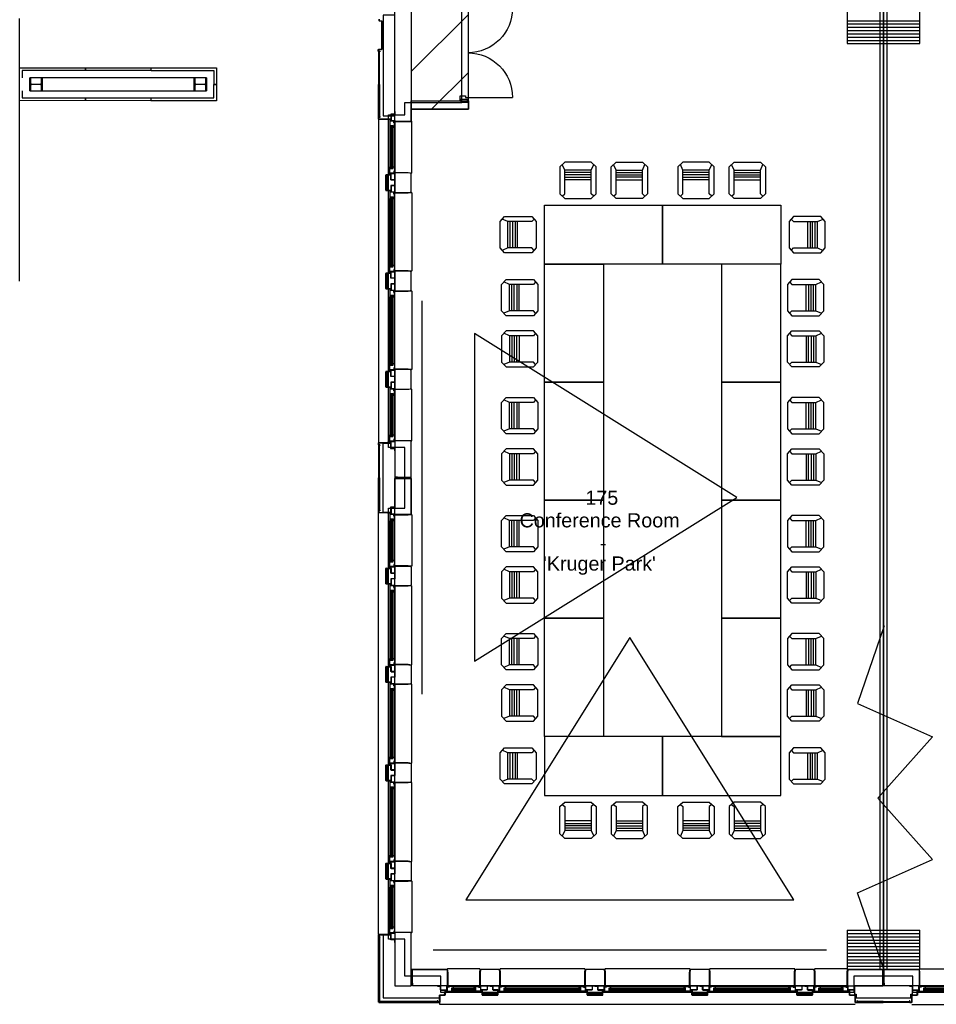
# Model space of a CAD drawing. Header units: millimetres. Extents: x 11314 to 117107, y -3618 to 64487.
# Tile 2 of 36: x 32325 to 46304, y -33 to 14983. Entities that reach past the tile are written whole.
import ezdxf

# ---------------------------------------------------------------- set-up
doc = ezdxf.new("R2010")
doc.units = ezdxf.units.MM
doc.header["$MEASUREMENT"] = 0
doc.layers.get('0').update_dxf_attribs({"linetype": 'CONTINUOUS'})
for name, color, linetype in [('A-AREA-NIC', 8, 'CONTINUOUS'), ('A-GLAZ', 8, 'CONTINUOUS'), ('A-ROOF', 8, 'CONTINUOUS'), ('A-WALL', 7, 'CONTINUOUS'), ('I-DOOR', 9, 'CONTINUOUS'), ('I-FURN-CONF', 9, 'CONTINUOUS'), ('I-WALL', 8, 'CONTINUOUS'), ('PDF_Text', 7, 'CONTINUOUS'), ('triGrossAreaLayer', 7, 'CONTINUOUS'), ('triLabelLayer', 7, 'CONTINUOUS'), ('triMeasuredGrossAreaLayer', 7, 'CONTINUOUS'), ('triSpaceLayer', 7, 'CONTINUOUS')]:
    doc.layers.add(name, color=color, linetype=linetype)
doc.styles.add('A1A-FP02$0$ST020', font='ISO', dxfattribs={"height": 2})
doc.styles.add('FDC_ZONE', font='romans.shx', dxfattribs={"height": 500})
doc.styles.add('PDF Helvetica', font='Helvetica.ttf')

# ---------------------------------------------------------------- blocks, each defined once
blk = doc.blocks.new('CHAIR10')
for p, q in [((-201, 267), (-276, 198)), ((-276, 198), (-276, -218)), ((-201, 147), (-239, 233)), ((201, 267), (-201, 267)), ((276, 198), (201, 267)), ((201, 147), (239, 233)), ((276, -218), (276, 198)), ((-201, -218), (-201, 147)), ((201, 147), (-201, 147)), ((201, 111), (-201, 111)), ((201, 74), (-201, 74)), ((-201, 37), (201, 37)), ((201, 0), (-201, 0)), ((201, -218), (201, 147)), ((-276, -218), (-201, -286)), ((-239, -252), (-201, -218)), ((-201, -286), (201, -286)), ((201, -286), (276, -218)), ((239, -252), (201, -218))]:
    blk.add_line(p, q)
blk = doc.blocks.new('WINDOW-JAMB')
for p, q in [((-107, -58), (-107, -63)), ((-107, -63), (-19, -63)), ((-19, -63), (-19, -58))]:
    blk.add_line(p, q)
at = {"ltscale": 0.05}
blk.add_lwpolyline([(-155, -2), (-115, -2, -0.414214), (-113, -3), (-113, -58, 0.414214), (-112, -60), (-15, -60)], format="xyb", dxfattribs=at)
blk.add_lwpolyline([(-111, -58), (-15, -58), (-15, 0), (-111, 0)], close=True)
at = {"flags": 128}
blk.add_lwpolyline([(-30, -70), (-30, -79), (88, -79), (88, -75), (61, -75), (61, -27), (80, -27), (80, -34), (86, -34), (86, -9), (20, -9), (20, -17), (-8, -17), (-8, -69), (-30, -69)], close=True, dxfattribs=at)
blk.add_lwpolyline([(-15, -14), (-15, -3, -0.414343), (-12, 0), (-11, 0, -0.414214), (-8, -3), (-8, -14, -0.414214), (-11, -17), (-12, -17, -0.414214)], format="xyb", close=True)
at = {"extrusion": (0, 0, -1)}
blk.add_ellipse((5, 0), major_axis=(2.6, 23.3), ratio=0.438242, start_param=3.847731, end_param=4.666449, dxfattribs=at)
blk = doc.blocks.new('GL-1250')
for p, q in [((-510, -259), (510, -259)), ((-510, -284), (510, -284)), ((-509, -310), (-509, -298)), ((509, -310), (509, -298)), ((-507, -325), (507, -325)), ((-507, -329), (507, -329))]:
    blk.add_line(p, q)
blk.add_lwpolyline([(595, -250), (595, -50), (601, 5), (597, 10), (-597, 10), (-601, 5), (-595, -50), (-595, -250), (595, -250)])
for points in [[(525, -316), (525, -293), (-525, -293), (-525, -316)], [(-525, -298), (-525, -310), (525, -310), (525, -298)]]:
    blk.add_lwpolyline(points, close=True)
blk.add_blockref('WINDOW-JAMB', (-595, -250))
at = {"extrusion": (0, 0, -1), "zscale": -1}
blk.add_blockref('WINDOW-JAMB', (-595, -250), dxfattribs=at)
blk = doc.blocks.new('GL-835')
for p, q in [((304, -259), (-304, -259)), ((304, -284), (-304, -284)), ((-303, -310), (-303, -298)), ((303, -310), (303, -298)), ((301, -325), (-301, -325)), ((301, -329), (-301, -329))]:
    blk.add_line(p, q)
blk.add_lwpolyline([(-389, -250), (-389, -50), (-395, 5), (-391, 10), (391, 10), (395, 5), (389, -50), (389, -250), (-389, -250)])
for points in [[(-315, -316), (-315, -293), (315, -293), (315, -316)], [(315, -298), (315, -310), (-315, -310), (-315, -298)]]:
    blk.add_lwpolyline(points, close=True)
blk.add_blockref('WINDOW-JAMB', (-389, -250))
at = {"extrusion": (0, 0, -1), "zscale": -1}
blk.add_blockref('WINDOW-JAMB', (-389, -250), dxfattribs=at)
blk = doc.blocks.new('DD680')
for p, q in [((54, 57), (54, 737)), ((1414, 57), (1414, 737))]:
    blk.add_line(p, q)
for points in [[(-18, 50), (22, 50), (22, -50), (-18, -50)], [(-18, 50), (22, 50), (22, -50), (-18, -50)], [(1487, 50), (1448, 50), (1448, -50), (1487, -50)], [(1487, 50), (1448, 50), (1448, -50), (1487, -50)]]:
    blk.add_lwpolyline(points, close=True)
for points in [[(12, -54), (12, -63), (80, -63), (80, 17), (54, 17), (54, 62), (12, 62), (12, 53), (22, 53), (22, -54), (12, -54)], [(12, -54), (12, -63), (80, -63), (80, 17), (54, 17), (54, 62), (12, 62), (12, 53), (22, 53), (22, -54), (12, -54)], [(1456, -54), (1456, -63), (1390, -63), (1390, 17), (1414, 17), (1414, 62), (1456, 62), (1456, 53), (1448, 53), (1448, -54), (1456, -54)], [(1456, -54), (1456, -63), (1390, -63), (1390, 17), (1414, 17), (1414, 62), (1456, 62), (1456, 53), (1448, 53), (1448, -54), (1456, -54)]]:
    blk.add_lwpolyline(points)
for centre, start, end in [((54, 57), 0, 90), ((1414, 57), 90, 180)]:
    blk.add_arc(centre, 680, start, end)
blk = doc.blocks.new('GL-535')
for p, q in [((-160, -259), (160, -259)), ((-160, -284), (160, -284)), ((-159, -310), (-159, -298)), ((159, -310), (159, -298)), ((-157, -325), (157, -325)), ((-157, -329), (157, -329))]:
    blk.add_line(p, q)
blk.add_lwpolyline([(245, -250), (245, -50), (251, 5), (247, 10), (-247, 10), (-251, 5), (-245, -50), (-245, -250), (245, -250)])
for points in [[(175, -316), (175, -293), (-175, -293), (-175, -316)], [(-175, -298), (-175, -310), (175, -310), (175, -298)]]:
    blk.add_lwpolyline(points, close=True)
blk.add_blockref('WINDOW-JAMB', (-245, -250))
at = {"extrusion": (0, 0, -1), "zscale": -1}
blk.add_blockref('WINDOW-JAMB', (-245, -250), dxfattribs=at)
blk = doc.blocks.new('GL-1350')
for p, q in [((-560, -259), (560, -259)), ((-560, -284), (560, -284)), ((-559, -310), (-559, -298)), ((559, -310), (559, -298)), ((-557, -325), (558, -325)), ((-557, -329), (558, -329))]:
    blk.add_line(p, q)
blk.add_lwpolyline([(645, -250), (645, -50), (651, 5), (647, 10), (-647, 10), (-651, 5), (-645, -50), (-645, -250), (645, -250)])
for points in [[(575, -316), (575, -293), (-575, -293), (-575, -316)], [(-575, -298), (-575, -310), (575, -310), (575, -298)]]:
    blk.add_lwpolyline(points, close=True)
blk.add_blockref('WINDOW-JAMB', (-645, -250))
at = {"extrusion": (0, 0, -1), "zscale": -1}
blk.add_blockref('WINDOW-JAMB', (-645, -250), dxfattribs=at)
blk = doc.blocks.new('HE200A')
blk.add_lwpolyline([(-100, 95), (100, 95), (100, 85), (21.25, 85, 0.41421356), (3.25, 67), (3.25, -67, 0.41421356), (21.25, -85), (100, -85), (100, -95), (-100, -95), (-100, -85), (-21.25, -85, 0.41421356), (-3.25, -67), (-3.25, 67, 0.41421356), (-21.25, 85), (-100, 85)], format="xyb", close=True)
at = {"style": 'A1A-FP02$0$ST020', "flags": 3}
for tag in ['PROFBL', 'HOOGTE']:
    blk.add_attdef(tag, (-100, -95), '', height=2, dxfattribs=at)

msp = doc.modelspace()

# ---------------------------------------------------------------- linework, layer by layer
at = {"layer": 'A-AREA-NIC', "linetype": 'Continuous'}
for p, q in [((38298, 14193), (39168, 15063)), ((38608, 13619), (39168, 14179))]:
    msp.add_line(p, q, dxfattribs=at)
at = {"layer": 'A-AREA-NIC'}
msp.add_lwpolyline([(38298, 15253), (38298, 13619), (39168, 13619), (39168, 15688)], dxfattribs=at)
at = {"layer": 'A-GLAZ'}
for p, q in [((37798, 13460), (37798, 8536)), ((37798, 1036), (37798, 7460)), ((45065, -33), (38731, -33)), ((45931, -33), (52265, -33))]:
    msp.add_line(p, q, dxfattribs=at)
at = {"layer": 'A-ROOF'}
for p, q in [((32325, 10998), (32325, 14999)), ((33323, 14248), (33323, 14208)), ((33328, 14248), (33328, 14208)), ((35285, 14001), (35326, 14001)), ((35285, 13996), (35326, 13996)), ((33323, 13788), (33323, 13748)), ((33328, 13788), (33328, 13748)), ((34323, 13789), (34323, 13748))]:
    msp.add_line(p, q, dxfattribs=at)
for points in [[(32325, 14098), (32325, 14249), (34323, 14248), (34323, 14209)], [(32325, 14098), (32325, 14249)], [(34323, 14209), (32365, 14209), (32365, 14098)], [(34328, 14208), (34328, 14248), (35325, 14248), (35325, 14001)], [(34328, 14208), (35285, 14208), (35285, 14001)], [(35325, 13996), (35325, 13748), (34328, 13748)], [(34328, 13748), (34328, 13789), (35285, 13790), (35285, 13996)], [(34323, 13748), (32325, 13749), (32325, 13898)], [(32365, 13898), (32365, 13789), (34323, 13789)]]:
    msp.add_lwpolyline(points, dxfattribs=at)
msp.add_lwpolyline([(35175, 14098), (32480, 14098), (32480, 13898), (35175, 13898)], close=True, dxfattribs=at)
at = {"layer": 'A-WALL'}
for p, q in [((37908, 12614), (37908, 12382)), ((37908, 12382), (37908, 12614)), ((37910, 12382), (37910, 12614)), ((37982, 12618), (37912, 12618)), ((37912, 12618), (37982, 12618)), ((37912, 12616), (37982, 12616)), ((37982, 12616), (37912, 12616)), ((37985, 12634), (37983, 12634)), ((37983, 12634), (37983, 12619)), ((37983, 12619), (37983, 12634)), ((37983, 12634), (37985, 12634)), ((37985, 12619), (37985, 12634)), ((37985, 12634), (37985, 12619)), ((37982, 12380), (37912, 12380)), ((37912, 12378), (37982, 12378)), ((37983, 12377), (37983, 12362)), ((37983, 12362), (37985, 12362)), ((37985, 12362), (37985, 12377)), ((37908, 11114), (37908, 10882)), ((37908, 10882), (37908, 11114)), ((37910, 10882), (37910, 11114)), ((37982, 11118), (37912, 11118)), ((37912, 11118), (37982, 11118)), ((37912, 11116), (37982, 11116)), ((37982, 11116), (37912, 11116)), ((37985, 11134), (37983, 11134)), ((37983, 11134), (37983, 11119)), ((37983, 11119), (37983, 11134)), ((37983, 11134), (37985, 11134)), ((37985, 11119), (37985, 11134)), ((37985, 11134), (37985, 11119)), ((37982, 10880), (37912, 10880)), ((37912, 10878), (37982, 10878)), ((37983, 10877), (37983, 10862)), ((37983, 10862), (37985, 10862)), ((37985, 10862), (37985, 10877)), ((37908, 9614), (37908, 9382)), ((37908, 9382), (37908, 9614)), ((37910, 9382), (37910, 9614)), ((37982, 9618), (37912, 9618)), ((37912, 9618), (37982, 9618)), ((37912, 9616), (37982, 9616)), ((37982, 9616), (37912, 9616)), ((37985, 9634), (37983, 9634)), ((37983, 9634), (37983, 9619)), ((37983, 9619), (37983, 9634)), ((37983, 9634), (37985, 9634)), ((37985, 9619), (37985, 9634)), ((37985, 9634), (37985, 9619)), ((37982, 9380), (37912, 9380)), ((37912, 9378), (37982, 9378)), ((37983, 9377), (37983, 9362)), ((37983, 9362), (37985, 9362)), ((37985, 9362), (37985, 9377)), ((37908, 6382), (37908, 6614)), ((37908, 6614), (37908, 6382)), ((37910, 6614), (37910, 6382)), ((37912, 6618), (37982, 6618)), ((37982, 6616), (37912, 6616)), ((37983, 6619), (37983, 6634)), ((37983, 6634), (37985, 6634)), ((37985, 6634), (37985, 6619)), ((37912, 6380), (37982, 6380)), ((37982, 6380), (37912, 6380)), ((37982, 6378), (37912, 6378)), ((37912, 6378), (37982, 6378)), ((37983, 6362), (37983, 6377)), ((37983, 6377), (37983, 6362)), ((37985, 6362), (37983, 6362)), ((37983, 6362), (37985, 6362)), ((37985, 6377), (37985, 6362)), ((37985, 6362), (37985, 6377)), ((37908, 4882), (37908, 5114)), ((37908, 5114), (37908, 4882)), ((37910, 5114), (37910, 4882)), ((37912, 5118), (37982, 5118)), ((37982, 5116), (37912, 5116)), ((37983, 5119), (37983, 5134)), ((37983, 5134), (37985, 5134)), ((37985, 5134), (37985, 5119)), ((37912, 4880), (37982, 4880)), ((37982, 4880), (37912, 4880)), ((37982, 4878), (37912, 4878)), ((37912, 4878), (37982, 4878)), ((37983, 4862), (37983, 4877)), ((37983, 4877), (37983, 4862)), ((37985, 4862), (37983, 4862)), ((37983, 4862), (37985, 4862)), ((37985, 4877), (37985, 4862)), ((37985, 4862), (37985, 4877)), ((37908, 3382), (37908, 3614)), ((37908, 3614), (37908, 3382)), ((37910, 3614), (37910, 3382)), ((37912, 3618), (37982, 3618)), ((37982, 3616), (37912, 3616)), ((37983, 3619), (37983, 3634)), ((37983, 3634), (37985, 3634)), ((37985, 3634), (37985, 3619)), ((37912, 3380), (37982, 3380)), ((37982, 3380), (37912, 3380)), ((37982, 3378), (37912, 3378)), ((37912, 3378), (37982, 3378)), ((37983, 3362), (37983, 3377)), ((37983, 3377), (37983, 3362)), ((37985, 3362), (37983, 3362)), ((37983, 3362), (37985, 3362)), ((37985, 3377), (37985, 3362)), ((37985, 3362), (37985, 3377)), ((37908, 1882), (37908, 2114)), ((37908, 2114), (37908, 1882)), ((37910, 2114), (37910, 1882)), ((37912, 2118), (37982, 2118)), ((37982, 2116), (37912, 2116)), ((37983, 2119), (37983, 2134)), ((37983, 2134), (37985, 2134)), ((37985, 2134), (37985, 2119)), ((37912, 1880), (37982, 1880)), ((37982, 1880), (37912, 1880)), ((37982, 1878), (37912, 1878)), ((37912, 1878), (37982, 1878)), ((37983, 1862), (37983, 1877)), ((37983, 1877), (37983, 1862)), ((37985, 1862), (37983, 1862)), ((37983, 1862), (37985, 1862)), ((37985, 1877), (37985, 1862)), ((37985, 1862), (37985, 1877)), ((38248, 1062), (38048, 1062)), ((38048, 1062), (38048, 247)), ((38293, 1058), (38248, 1062)), ((38298, 1052), (38293, 1058)), ((38298, 247), (38298, 1052)), ((37795, 1026), (37795, 1004)), ((37797, 1004), (37797, 1026)), ((37798, 500), (37798, 995)), ((37798, 995), (37813, 995)), ((37972, 1030), (37799, 1030)), ((37799, 1028), (37972, 1028)), ((37816, 1002), (37799, 1002)), ((37799, 1000), (37816, 1000)), ((37813, 995), (37813, 500)), ((37818, 998), (37818, 990)), ((37818, 990), (37820, 990)), ((37820, 990), (37820, 998)), ((37868, 1030), (37868, 67)), ((37935, 1031), (37935, 1030)), ((37935, 1030), (37938, 1030)), ((37983, 1032), (37936, 1032)), ((37938, 1030), (37938, 1031)), ((37938, 1031), (37943, 1031)), ((37943, 1031), (37943, 1030)), ((37943, 1030), (37983, 1030)), ((37983, 1028), (37943, 1028)), ((37943, 1028), (37943, 1026)), ((37943, 1026), (37983, 1026)), ((37972, 1028), (37972, 1030)), ((37985, 1048), (37983, 1048)), ((37983, 1048), (37983, 1032)), ((37983, 1030), (37983, 1028)), ((37983, 1026), (37983, 998)), ((37983, 998), (37985, 998)), ((37985, 998), (37985, 1048)), ((37798, 500), (37813, 500)), ((37798, 2), (37798, 495)), ((37798, 495), (37813, 495)), ((37813, 495), (37813, 15)), ((38318, 247), (38318, 497)), ((38318, 497), (38838, 497)), ((38838, 497), (38843, 493)), ((38843, 493), (38848, 447)), ((38848, 447), (38848, 247)), ((38048, 247), (38298, 247)), ((38298, 289), (38318, 289)), ((38298, 254), (38298, 289)), ((38318, 254), (38298, 254)), ((38318, 289), (38318, 254)), ((38848, 247), (38318, 247)), ((38784, 182), (38784, 184)), ((38784, 184), (38834, 184)), ((38812, 182), (38784, 182)), ((38812, 142), (38812, 182)), ((38816, 182), (38814, 182)), ((38814, 182), (38814, 142)), ((38814, 110), (38814, 172)), ((38814, 172), (38816, 172)), ((38816, 142), (38816, 182)), ((38816, 172), (38816, 110)), ((38834, 182), (38818, 182)), ((38818, 182), (38818, 136)), ((38834, 184), (38834, 182)), ((39377, 184), (39362, 184)), ((39362, 184), (39362, 182)), ((39362, 182), (39362, 184)), ((39362, 184), (39377, 184)), ((39362, 182), (39377, 182)), ((39377, 182), (39362, 182)), ((39378, 181), (39378, 111)), ((39378, 111), (39378, 181)), ((39380, 111), (39380, 181)), ((39380, 181), (39380, 111)), ((39616, 181), (39616, 111)), ((39618, 111), (39618, 181)), ((39634, 184), (39619, 184)), ((39619, 182), (39634, 182)), ((39634, 182), (39634, 184)), ((40977, 184), (40962, 184)), ((40962, 184), (40962, 182)), ((40962, 182), (40962, 184)), ((40962, 184), (40977, 184)), ((40962, 182), (40977, 182)), ((40977, 182), (40962, 182)), ((40978, 181), (40978, 111)), ((40978, 111), (40978, 181)), ((40980, 111), (40980, 181)), ((40980, 181), (40980, 111)), ((41184, 184), (41234, 189)), ((41234, 189), (41184, 189)), ((41184, 189), (41184, 184)), ((41234, 184), (41184, 189)), ((41184, 184), (41234, 184)), ((41216, 181), (41216, 111)), ((41218, 111), (41218, 181)), ((41234, 184), (41219, 184)), ((41219, 182), (41234, 182)), ((41234, 184), (41234, 189)), ((41234, 182), (41234, 184)), ((42562, 184), (42562, 189)), ((42562, 189), (42612, 189)), ((42562, 184), (42612, 189)), ((42612, 184), (42562, 189)), ((42577, 184), (42562, 184)), ((42562, 184), (42562, 182)), ((42562, 182), (42562, 184)), ((42562, 184), (42577, 184)), ((42612, 184), (42562, 184)), ((42562, 182), (42577, 182)), ((42577, 182), (42562, 182)), ((42578, 181), (42578, 111)), ((42578, 111), (42578, 181)), ((42580, 111), (42580, 181)), ((42580, 181), (42580, 111)), ((42612, 189), (42612, 184)), ((42784, 184), (42834, 189)), ((42834, 189), (42784, 189)), ((42784, 189), (42784, 184)), ((42834, 184), (42784, 189)), ((42784, 184), (42834, 184)), ((42816, 181), (42816, 111)), ((42818, 111), (42818, 181)), ((42834, 184), (42819, 184)), ((42819, 182), (42834, 182)), ((42834, 184), (42834, 189)), ((42834, 182), (42834, 184)), ((44212, 184), (44162, 189)), ((44162, 184), (44162, 189)), ((44162, 189), (44212, 189)), ((44162, 184), (44212, 189)), ((44212, 184), (44162, 184)), ((44177, 184), (44162, 184)), ((44162, 184), (44162, 182)), ((44162, 182), (44162, 184)), ((44162, 184), (44177, 184)), ((44162, 182), (44177, 182)), ((44177, 182), (44162, 182)), ((44178, 181), (44178, 111)), ((44178, 111), (44178, 181)), ((44180, 111), (44180, 181)), ((44180, 181), (44180, 111)), ((44212, 189), (44212, 184)), ((44416, 181), (44416, 111)), ((44418, 111), (44418, 181)), ((44434, 184), (44419, 184)), ((44419, 182), (44434, 182)), ((44434, 182), (44434, 184)), ((37800, 1), (37813, 15)), ((37802, -1), (37815, 12)), ((38295, 12), (37815, 12)), ((37868, 67), (38737, 67)), ((38295, -3), (38295, 12)), ((38300, 12), (38300, -3)), ((38695, 12), (38300, 12)), ((38690, 18), (38690, 20)), ((38690, 20), (38698, 20)), ((38698, 18), (38690, 18)), ((38695, -3), (38695, 12)), ((38700, -2), (38700, 16)), ((38702, 16), (38702, -2)), ((38729, -2), (38729, 106)), ((38731, 106), (38731, -2)), ((38732, 109), (38813, 109)), ((38813, 107), (38732, 107)), ((38796, 109), (38814, 141)), ((38814, 142), (38812, 142)), ((38817, 142), (38816, 142)), ((38816, 134), (38816, 137)), ((38816, 137), (38817, 137)), ((38817, 134), (38816, 134)), ((38817, 137), (38817, 142)), ((39614, 109), (39382, 109)), ((39382, 107), (39614, 107)), ((39614, 107), (39382, 107)), ((41214, 109), (40982, 109)), ((40982, 107), (41214, 107)), ((41214, 107), (40982, 107)), ((42814, 109), (42582, 109)), ((42582, 107), (42814, 107)), ((42814, 107), (42582, 107)), ((44414, 109), (44182, 109)), ((44182, 107), (44414, 107)), ((44414, 107), (44182, 107)), ((45080, 85), (45088, 67)), ((45914, 86), (45905, 67)), ((37802, -3), (38295, -3)), ((38300, -3), (38695, -3)), ((38704, -4), (38727, -4)), ((38727, -6), (38704, -6)), ((38731, -33), (38731, -3))]:
    msp.add_line(p, q, dxfattribs=at)
for points in [[(38048, 15233), (38297, 15233, -0.414214), (38298, 15232), (38298, 13443, -0.196315), (38298, 13443), (38293, 13438, -0.173457), (38293, 13438), (38248, 13433, -0.027108), (38248, 13433), (38049, 13433, -0.414213), (38048, 13434), (38048, 15233)], [(37810, 14989), (37810, 14967, 0.414213), (37812, 14965), (37846, 14965, -0.414214), (37850, 14961), (37850, 14536, -0.414214), (37843, 14529), (37797, 14529, 0.414213), (37795, 14527), (37795, 14504, 0.414214), (37797, 14502), (37814, 14502, -0.414214), (37818, 14498), (37818, 14491), (37816, 14491), (37816, 14498, 0.414214), (37814, 14500), (37797, 14500, -0.414214), (37793, 14504), (37793, 14527, -0.414213), (37797, 14531), (37843, 14531, 0.414214), (37848, 14536), (37848, 14961, 0.414214), (37846, 14963), (37812, 14963, -0.414213), (37808, 14967), (37808, 14989, -0.414214)], [(37981, 13465), (37799, 13465, -0.414213), (37795, 13469), (37795, 13491, -0.414214), (37799, 13495), (37816, 13495, 0.414214), (37818, 13497), (37818, 13505), (37820, 13505), (37820, 13497, -0.414214), (37816, 13493), (37799, 13493, 0.414214), (37797, 13491), (37797, 13469, 0.414213), (37799, 13467), (37981, 13467), (37981, 13465)], [(37981, 8531), (37799, 8531, 0.414213), (37795, 8527), (37795, 8504, 0.414214), (37799, 8500), (37816, 8500, -0.414214), (37818, 8498), (37818, 8491), (37820, 8491), (37820, 8498, 0.414214), (37816, 8502), (37799, 8502, -0.414214), (37797, 8504), (37797, 8527, -0.414213), (37799, 8529), (37981, 8529), (37981, 8531)], [(37981, 7465), (37799, 7465, -0.414213), (37795, 7469), (37795, 7491, -0.414214), (37799, 7495), (37816, 7495, 0.414214), (37818, 7497), (37818, 7505), (37820, 7505), (37820, 7497, -0.414214), (37816, 7493), (37799, 7493, 0.414214), (37797, 7491), (37797, 7469, 0.414213), (37799, 7467), (37981, 7467), (37981, 7465)]]:
    msp.add_lwpolyline(points, format="xyb", dxfattribs=at)
for points in [[(38048, 15051), (37868, 15051), (37868, 13515), (38048, 13515)], [(37813, 14000), (37813, 14495), (37798, 14495), (37798, 14000)], [(37813, 13995), (37813, 13500), (37798, 13500), (37798, 13995)], [(38293, 8555), (38248, 8560), (38048, 8560), (38048, 8008), (38298, 8008), (38298, 8550)], [(37813, 8000), (37813, 8495), (37798, 8495), (37798, 8000)], [(37813, 7995), (37813, 7500), (37798, 7500), (37798, 7995)], [(38293, 7441), (38248, 7436), (38048, 7436), (38048, 7988), (38298, 7988), (38298, 7446)], [(38054, 7988), (38089, 7988), (38089, 8008), (38054, 8008)], [(44953, 493), (44948, 447), (44948, 247), (45488, 247), (45488, 497), (44958, 497)], [(46043, 493), (46048, 447), (46048, 247), (45508, 247), (45508, 497), (46038, 497)], [(45488, 254), (45488, 289), (45508, 289), (45508, 254)], [(45495, 12), (45100, 12), (45100, -3), (45495, -3)], [(45500, 12), (45895, 12), (45895, -3), (45500, -3)]]:
    msp.add_lwpolyline(points, close=True, dxfattribs=at)
for points in [[(37935, 13464), (37935, 13465), (37938, 13465), (37938, 13464), (37943, 13464), (37943, 13465), (37983, 13465), (37983, 13467), (37943, 13467), (37943, 13469), (37983, 13469), (37983, 13469), (37985, 13469), (37985, 13447), (37983, 13447), (37983, 13463), (37936, 13463, -0.414214)], [(37935, 8532), (37935, 8531), (37938, 8531), (37938, 8532), (37943, 8532), (37943, 8531), (37983, 8531), (37983, 8529), (37943, 8529), (37943, 8527), (37983, 8527), (37983, 8527), (37985, 8527), (37985, 8549), (37983, 8549), (37983, 8533), (37936, 8533, 0.414214)], [(37935, 7464), (37935, 7465), (37938, 7465), (37938, 7464), (37943, 7464), (37943, 7465), (37983, 7465), (37983, 7467), (37943, 7467), (37943, 7469), (37983, 7469), (37983, 7469), (37985, 7469), (37985, 7447), (37983, 7447), (37983, 7463), (37936, 7463, -0.414214)], [(44979, 134), (44980, 134), (44980, 137), (44979, 137), (44979, 142), (44980, 142), (44980, 182), (44982, 182), (44982, 142), (44984, 142), (44984, 182), (44984, 182), (44984, 184), (44962, 184), (44962, 182), (44978, 182), (44978, 136, 0.414214)], [(45069, -4, -0.414213), (45067, -2), (45067, 106, 0.414214), (45064, 109), (44983, 109, -0.414214), (44982, 110), (44982, 172), (44980, 172), (44980, 110, 0.414214), (44983, 107), (45064, 107, -0.414214), (45065, 106), (45065, -2, 0.414213), (45069, -6), (45091, -6, 0.414214), (45095, -2), (45095, 16, -0.414214), (45097, 18), (45105, 18), (45105, 20), (45097, 20, 0.414214), (45093, 16), (45093, -2, -0.414214), (45091, -4)], [(45927, -4, 0.414213), (45929, -2), (45929, 106, -0.414214), (45932, 109), (46013, 109, 0.414214), (46014, 110), (46014, 172), (46016, 172), (46016, 110, -0.414214), (46013, 107), (45932, 107, 0.414214), (45931, 106), (45931, -2, -0.414213), (45927, -6), (45904, -6, -0.414214), (45900, -2), (45900, 16, 0.414214), (45898, 18), (45891, 18), (45891, 20), (45898, 20, -0.414214), (45902, 16), (45902, -2, 0.414214), (45904, -4)], [(46017, 134), (46016, 134), (46016, 137), (46017, 137), (46017, 142), (46016, 142), (46016, 182), (46014, 182), (46014, 142), (46012, 142), (46012, 182), (46012, 182), (46012, 184), (46034, 184), (46034, 182), (46018, 182), (46018, 136, -0.414214)]]:
    msp.add_lwpolyline(points, format="xyb", close=True, dxfattribs=at)
for points in [[(37928, 12380), (37990, 12380), (37990, 12456), (38048, 12456), (38048, 12540), (37990, 12540), (37990, 12616), (37928, 12616), (37928, 12380), (37928, 12616)], [(38048, 12348), (38238, 12348), (38258, 12349), (38288, 12352), (38298, 12363), (38298, 12633), (38288, 12644), (38248, 12648), (38048, 12648), (38048, 12348)], [(37928, 10880), (37990, 10880), (37990, 10956), (38048, 10956), (38048, 11040), (37990, 11040), (37990, 11116), (37928, 11116), (37928, 10880), (37928, 11116)], [(38048, 10848), (38238, 10848), (38258, 10849), (38288, 10852), (38298, 10863), (38298, 11133), (38288, 11144), (38248, 11148), (38048, 11148), (38048, 10848)], [(37928, 9380), (37990, 9380), (37990, 9456), (38048, 9456), (38048, 9540), (37990, 9540), (37990, 9616), (37928, 9616), (37928, 9380), (37928, 9616)], [(38048, 9348), (38238, 9348), (38258, 9349), (38288, 9352), (38298, 9363), (38298, 9633), (38288, 9644), (38248, 9648), (38048, 9648), (38048, 9348)], [(38048, 8444), (38048, 7551), (37980, 7551), (37980, 7469), (37868, 7469), (37868, 8525), (37980, 8525), (37980, 8444), (38048, 8444)], [(37928, 6616), (37990, 6616), (37990, 6540), (38048, 6540), (38048, 6456), (37990, 6456), (37990, 6380), (37928, 6380), (37928, 6616), (37928, 6380)], [(38048, 6648), (38238, 6648), (38258, 6647), (38288, 6644), (38298, 6633), (38298, 6363), (38288, 6352), (38248, 6348), (38048, 6348), (38048, 6648)], [(37928, 5116), (37990, 5116), (37990, 5040), (38048, 5040), (38048, 4956), (37990, 4956), (37990, 4880), (37928, 4880), (37928, 5116), (37928, 4880)], [(38048, 5148), (38238, 5148), (38258, 5147), (38288, 5144), (38298, 5133), (38298, 4863), (38288, 4852), (38248, 4848), (38048, 4848), (38048, 5148)], [(37928, 3616), (37990, 3616), (37990, 3540), (38048, 3540), (38048, 3456), (37990, 3456), (37990, 3380), (37928, 3380), (37928, 3616), (37928, 3380)], [(38048, 3648), (38238, 3648), (38258, 3647), (38288, 3644), (38298, 3633), (38298, 3363), (38288, 3352), (38248, 3348), (38048, 3348), (38048, 3648)], [(37928, 2116), (37990, 2116), (37990, 2040), (38048, 2040), (38048, 1956), (37990, 1956), (37990, 1880), (37928, 1880), (37928, 2116), (37928, 1880)], [(38048, 2148), (38238, 2148), (38258, 2147), (38288, 2144), (38298, 2133), (38298, 1863), (38288, 1852), (38248, 1848), (38048, 1848), (38048, 2148)], [(39648, 247), (39648, 437), (39647, 457), (39644, 488), (39633, 497), (39363, 497), (39352, 488), (39348, 447), (39348, 247), (39648, 247)], [(41248, 247), (41248, 437), (41247, 457), (41244, 488), (41233, 497), (40963, 497), (40952, 488), (40948, 447), (40948, 247), (41248, 247)], [(42848, 247), (42848, 437), (42847, 457), (42844, 488), (42833, 497), (42563, 497), (42552, 488), (42548, 447), (42548, 247), (42848, 247)], [(44448, 247), (44448, 437), (44447, 457), (44444, 488), (44433, 497), (44163, 497), (44152, 488), (44148, 447), (44148, 247), (44448, 247)], [(39616, 127), (39616, 189), (39540, 189), (39540, 247), (39456, 247), (39456, 189), (39380, 189), (39380, 127), (39616, 127), (39380, 127)], [(41216, 127), (41216, 189), (41140, 189), (41140, 247), (41056, 247), (41056, 189), (40980, 189), (40980, 127), (41216, 127), (40980, 127)], [(42816, 127), (42816, 189), (42740, 189), (42740, 247), (42656, 247), (42656, 189), (42580, 189), (42580, 127), (42816, 127), (42580, 127)], [(44416, 127), (44416, 189), (44340, 189), (44340, 247), (44256, 247), (44256, 189), (44180, 189), (44180, 127), (44416, 127), (44180, 127)], [(45939, 247), (45056, 247), (45056, 124), (45080, 124), (45080, 67), (45914, 67), (45914, 124), (45939, 124), (45939, 247)]]:
    msp.add_lwpolyline(points, dxfattribs=at)
for centre, radius, start, end in [((37912, 12614), 4, 90, 179.9999), ((37912, 12614), 4, 90, 179.9999), ((37912, 12614), 2, 90, 179.9999), ((37912, 12614), 2, 90, 179.9999), ((37982, 12619), 3, 270, 0), ((37982, 12619), 1, 270, 0), ((37982, 12619), 1, 270, 0), ((37982, 12619), 3, 270, 0), ((37912, 12382), 4, 180.0001, 270), ((37912, 12382), 2, 180.0001, 270), ((37982, 12377), 3, 0, 90), ((37982, 12377), 1, 0, 90), ((37912, 11114), 4, 90, 179.9999), ((37912, 11114), 4, 90, 179.9999), ((37912, 11114), 2, 90, 179.9999), ((37912, 11114), 2, 90, 179.9999), ((37982, 11119), 3, 270, 0), ((37982, 11119), 1, 270, 0), ((37982, 11119), 1, 270, 0), ((37982, 11119), 3, 270, 0), ((37912, 10882), 4, 180.0001, 270), ((37912, 10882), 2, 180.0001, 270), ((37982, 10877), 3, 0, 90), ((37982, 10877), 1, 0, 90), ((37912, 9614), 4, 90, 179.9999), ((37912, 9614), 4, 90, 179.9999), ((37912, 9614), 2, 90, 179.9999), ((37912, 9614), 2, 90, 179.9999), ((37982, 9619), 3, 270, 0), ((37982, 9619), 1, 270, 0), ((37982, 9619), 1, 270, 0), ((37982, 9619), 3, 270, 0), ((37912, 9382), 4, 180.0001, 270), ((37912, 9382), 2, 180.0001, 270), ((37982, 9377), 3, 0, 90), ((37982, 9377), 1, 0, 90), ((37912, 6614), 4, 90, 179.9999), ((37912, 6614), 2, 90, 179.9999), ((37982, 6619), 1, 270, 0), ((37982, 6619), 3, 270, 0), ((37912, 6382), 4, 180.0001, 270), ((37912, 6382), 4, 180.0001, 270), ((37912, 6382), 2, 180.0001, 270), ((37912, 6382), 2, 180.0001, 270), ((37982, 6377), 3, 0, 90), ((37982, 6377), 3, 0, 90), ((37982, 6377), 1, 0, 90), ((37982, 6377), 1, 0, 90), ((37912, 5114), 4, 90, 179.9999), ((37912, 5114), 2, 90, 179.9999), ((37982, 5119), 1, 270, 0), ((37982, 5119), 3, 270, 0), ((37912, 4882), 4, 180.0001, 270), ((37912, 4882), 4, 180.0001, 270), ((37912, 4882), 2, 180.0001, 270), ((37912, 4882), 2, 180.0001, 270), ((37982, 4877), 3, 0, 90), ((37982, 4877), 3, 0, 90), ((37982, 4877), 1, 0, 90), ((37982, 4877), 1, 0, 90), ((37912, 3614), 4, 90, 179.9999), ((37912, 3614), 2, 90, 179.9999), ((37982, 3619), 1, 270, 0), ((37982, 3619), 3, 270, 0), ((37912, 3382), 4, 180.0001, 270), ((37912, 3382), 4, 180.0001, 270), ((37912, 3382), 2, 180.0001, 270), ((37912, 3382), 2, 180.0001, 270), ((37982, 3377), 3, 0, 90), ((37982, 3377), 3, 0, 90), ((37982, 3377), 1, 0, 90), ((37982, 3377), 1, 0, 90), ((37912, 2114), 4, 90, 179.9999), ((37912, 2114), 2, 90, 179.9999), ((37982, 2119), 1, 270, 0), ((37982, 2119), 3, 270, 0), ((37912, 1882), 4, 180.0001, 270), ((37912, 1882), 4, 180.0001, 270), ((37912, 1882), 2, 180.0001, 270), ((37912, 1882), 2, 180.0001, 270), ((37982, 1877), 3, 0, 90), ((37982, 1877), 3, 0, 90), ((37982, 1877), 1, 0, 90), ((37982, 1877), 1, 0, 90), ((37799, 1026), 4, 90, 179.9999), ((37799, 1004), 4, 179.9999, 270), ((37799, 1026), 2, 90, 179.9999), ((37799, 1004), 2, 179.9999, 270), ((37816, 998), 4, 360, 90), ((37816, 998), 2, 360, 90), ((37936, 1031), 1.5, 90, 180), ((39377, 181), 3, 360, 90), ((39377, 181), 3, 360, 90), ((39377, 181), 1, 360, 90), ((39377, 181), 1, 360, 90), ((39619, 181), 3, 90, 180), ((39619, 181), 1, 90, 180), ((40977, 181), 3, 360, 90), ((40977, 181), 3, 360, 90), ((40977, 181), 1, 360, 90), ((40977, 181), 1, 360, 90), ((41219, 181), 3, 90, 180), ((41219, 181), 1, 90, 180), ((42577, 181), 3, 360, 90), ((42577, 181), 3, 360, 90), ((42577, 181), 1, 360, 90), ((42577, 181), 1, 360, 90), ((42819, 181), 3, 90, 180), ((42819, 181), 1, 90, 180), ((44177, 181), 3, 360, 90), ((44177, 181), 3, 360, 90), ((44177, 181), 1, 360, 90), ((44177, 181), 1, 360, 90), ((44419, 181), 3, 90, 180), ((44419, 181), 1, 90, 180), ((37799, 2), 1, 180, 315.0059), ((38698, 16), 4, 0, 90), ((38698, 16), 2, 0, 90), ((38732, 106), 3, 90, 180), ((38732, 106), 1, 90, 180), ((38813, 110), 1, 270, 0), ((38813, 110), 3, 270, 0), ((38817, 136), 1.5, 270, 0), ((39382, 111), 4, 180, 269.9999), ((39382, 111), 4, 180, 269.9999), ((39382, 111), 2, 180, 269.9999), ((39382, 111), 2, 180, 269.9999), ((39614, 111), 4, 270.0001, 360), ((39614, 111), 2, 270.0001, 0), ((40982, 111), 4, 180, 269.9999), ((40982, 111), 4, 180, 269.9999), ((40982, 111), 2, 180, 269.9999), ((40982, 111), 2, 180, 269.9999), ((41214, 111), 4, 270.0001, 360), ((41214, 111), 2, 270.0001, 0), ((42582, 111), 4, 180, 269.9999), ((42582, 111), 4, 180, 269.9999), ((42582, 111), 2, 180, 269.9999), ((42582, 111), 2, 180, 269.9999), ((42814, 111), 4, 270.0001, 360), ((42814, 111), 2, 270.0001, 0), ((44182, 111), 4, 180, 269.9999), ((44182, 111), 4, 180, 269.9999), ((44182, 111), 2, 180, 269.9999), ((44182, 111), 2, 180, 269.9999), ((44414, 111), 4, 270.0001, 360), ((44414, 111), 2, 270.0001, 0), ((37802, -2), 1, 134.9989, 270), ((38704, -2), 4, 180, 270.0001), ((38704, -2), 2, 180, 270.0001), ((38727, -2), 2, 270.0001, 360), ((38727, -2), 4, 270.0001, 0)]:
    msp.add_arc(centre, radius, start, end, dxfattribs=at)
at = {"layer": 'I-DOOR'}
for p, q in [((44943, 15218), (44943, 14618)), ((46053, 14618), (46053, 15218)), ((44943, 14968), (46053, 14968)), ((44943, 14918), (46053, 14918)), ((44943, 14868), (46053, 14868)), ((44943, 14818), (46053, 14818)), ((44943, 14768), (46053, 14768)), ((44943, 14718), (46053, 14718)), ((44943, 14668), (46053, 14668)), ((44943, 14618), (46053, 14618)), ((44943, 1098), (46053, 1098)), ((44943, 1098), (44943, 498)), ((46053, 498), (46053, 1098)), ((44943, 1048), (46053, 1048)), ((44943, 998), (46053, 998)), ((44943, 948), (46053, 948)), ((44943, 898), (46053, 898)), ((44943, 848), (46053, 848)), ((44943, 798), (46053, 798)), ((44943, 748), (46053, 748)), ((44943, 698), (46053, 698)), ((44943, 648), (46053, 648)), ((44943, 598), (46053, 598)), ((44943, 548), (46053, 548)), ((44943, 498), (46053, 498))]:
    msp.add_line(p, q, dxfattribs=at)
for points in [[(45548, 15218), (45548, 498), (45448, 498), (45448, 15218), (45548, 15218)], [(45508, 5739), (45102, 4556), (46244, 4048), (45414, 3113)], [(45508, 488), (45102, 1670), (46244, 2178), (45414, 3113)]]:
    msp.add_lwpolyline(points, dxfattribs=at)
at = {"layer": 'I-FURN-CONF'}
for p, q in [((38459, 10698), (38459, 4698)), ((38631, 797), (44631, 797))]:
    msp.add_line(p, q, dxfattribs=at)
for points in [[(40331, 11254), (40331, 12154), (42131, 12154), (42131, 11254)], [(42131, 11254), (42131, 12154), (43931, 12154), (43931, 11254)], [(41231, 9454), (40331, 9454), (40331, 11254), (41231, 11254)], [(43031, 9454), (43931, 9454), (43931, 11254), (43031, 11254)], [(43260, 7698), (39260, 10198), (39260, 5198)], [(41231, 7654), (40331, 7654), (40331, 9454), (41231, 9454)], [(43031, 7654), (43931, 7654), (43931, 9454), (43031, 9454)], [(41231, 5854), (40331, 5854), (40331, 7654), (41231, 7654)], [(43031, 5854), (43931, 5854), (43931, 7654), (43031, 7654)], [(41231, 4054), (40331, 4054), (40331, 5854), (41231, 5854)], [(43031, 4054), (43931, 4054), (43931, 5854), (43031, 5854)], [(41631, 5560), (39131, 1560), (44131, 1560)], [(40331, 4054), (40331, 3154), (42131, 3154), (42131, 4054)], [(42131, 4054), (42131, 3154), (43931, 3154), (43931, 4054)]]:
    msp.add_lwpolyline(points, close=True, dxfattribs=at)
at = {"layer": 'I-WALL'}
msp.add_lwpolyline([(38298, 13744), (39043, 13744), (39043, 13744), (39168, 13744), (39168, 13619), (38298, 13619), (38298, 13744)], close=True, dxfattribs=at)
at = {"layer": 'triGrossAreaLayer'}
msp.add_lwpolyline([(52248, 148), (45948, 148), (45948, 398), (45499, 398), (45048, 398), (45048, 148), (38748, 148), (38748, 398), (38198, 398), (38198, 963), (37948, 963), (37948, 7536), (38198, 7536), (38198, 8460), (37948, 8460), (37948, 13533), (38198, 13533), (38198, 13719), (39068, 13719), (39068, 15588)], dxfattribs=at)
at = {"layer": 'triMeasuredGrossAreaLayer'}
msp.add_lwpolyline([(52148, 248), (46048, 248), (46048, 498), (45499, 498), (44948, 498), (44948, 248), (38848, 248), (38848, 498), (38298, 498), (38298, 1063), (38048, 1063), (38048, 7436), (38298, 7436), (38298, 8560), (38048, 8560), (38048, 13433), (38298, 13433), (38298, 13619), (39168, 13619), (39168, 15688)], dxfattribs=at)
at = {"layer": 'triSpaceLayer'}
for points in [[(38048, 7436), (38298, 7436), (38298, 8560), (38048, 8560), (38048, 13433), (38298, 13433), (38298, 13619), (39168, 13619), (39168, 15626), (45499, 15625), (45499, 498), (44948, 498), (44948, 248), (38848, 248), (38848, 498), (38298, 498), (38298, 1063), (38048, 1063), (38048, 7436)], [(45499, 15625), (51828, 15625), (51828, 13734), (52697, 13734), (52697, 13433), (52948, 13433), (52948, 8560), (52698, 8560), (52698, 7436), (52948, 7436), (52948, 1063), (52698, 1063), (52698, 498), (52148, 498), (52148, 248), (46048, 248), (46048, 498), (45499, 498), (45499, 15625)]]:
    msp.add_lwpolyline(points, close=True, dxfattribs=at)

# ---------------------------------------------------------------- block references
at = {"layer": 'A-GLAZ', "xscale": -1, "rotation": 270}
for name, p in [('GL-835', (38298, 13040)), ('GL-1250', (38298, 11748)), ('GL-1250', (38298, 10248)), ('GL-835', (38298, 8954))]:
    msp.add_blockref(name, p, dxfattribs=at)
at = {"layer": 'A-GLAZ', "rotation": 270}
for name, p in [('GL-835', (38298, 7042)), ('GL-1250', (38298, 5748)), ('GL-1250', (38298, 4248)), ('GL-1250', (38298, 2748)), ('GL-835', (38298, 1454))]:
    msp.add_blockref(name, p, dxfattribs=at)
at = {"layer": 'A-GLAZ'}
for name, p in [('GL-535', (39098, 497)), ('GL-1350', (40298, 497)), ('GL-1350', (41898, 497)), ('GL-1350', (43498, 497)), ('GL-535', (44698, 497))]:
    msp.add_blockref(name, p, dxfattribs=at)
at = {"layer": 'A-GLAZ', "xscale": -1, "zscale": -1}
msp.add_blockref('GL-535', (46298, 497), dxfattribs=at)
at = {"layer": 'A-ROOF', "rotation": 270}
for p in [(32575, 13998), (35080, 13998)]:
    msp.add_blockref('HE200A', p, dxfattribs=at)
at = {"layer": 'I-DOOR', "xscale": -1, "rotation": 270}
msp.add_blockref('DD680', (39105, 13744), dxfattribs=at)
at = {"layer": 'I-FURN-CONF'}
for p in [(40840, 12543), (42640, 12543)]:
    msp.add_blockref('CHAIR10', p, dxfattribs=at)
at = {"layer": 'I-FURN-CONF', "xscale": -1}
for p in [(41622, 12543), (43422, 12543)]:
    msp.add_blockref('CHAIR10', p, dxfattribs=at)
for p, rotation in [((39918, 11704), 90), ((39942, 10745), 90), ((44320, 9963), 270), ((39942, 8945), 90), ((44320, 8163), 270), ((39942, 7145), 90), ((44320, 6363), 270), ((39942, 5345), 90), ((44320, 4563), 270), ((39918, 3604), 90), ((40840, 2764), 180), ((42640, 2764), 180)]:
    msp.add_blockref('CHAIR10', p, dxfattribs=dict(at, rotation=rotation))
at = {"layer": 'I-FURN-CONF'}
for p, rotation in [((44344, 11704), 270), ((44320, 10745), 270), ((39942, 9963), 90), ((44320, 8945), 270), ((39942, 8163), 90), ((44320, 7145), 270), ((39942, 6363), 90), ((44320, 5345), 270), ((39942, 4563), 90), ((44344, 3604), 270), ((41622, 2764), 180), ((43422, 2764), 180)]:
    msp.add_blockref('CHAIR10', p, dxfattribs=dict(at, rotation=rotation))

# ---------------------------------------------------------------- texts
at = {"layer": 'PDF_Text', "attachment_point": 4, "style": 'PDF Helvetica'}
for s, insert, char_height in [('175', (40952, 7692), 215.3), ('Conference Room', (39949, 7347), 215.33), ('-', (41173, 7002), 215), ("'Kruger Park'", (40307, 6657), 215.33)]:
    msp.add_mtext(s, dxfattribs=dict(at, insert=insert, char_height=char_height))
at = {"layer": 'triLabelLayer', "color": 7, "insert": (41773, 7937), "char_height": 500, "attachment_point": 5, "style": 'FDC_ZONE'}
msp.add_mtext('{\\fSansSerif;\\H0.01;}', dxfattribs=at)

doc.saveas('drawing.dxf')
